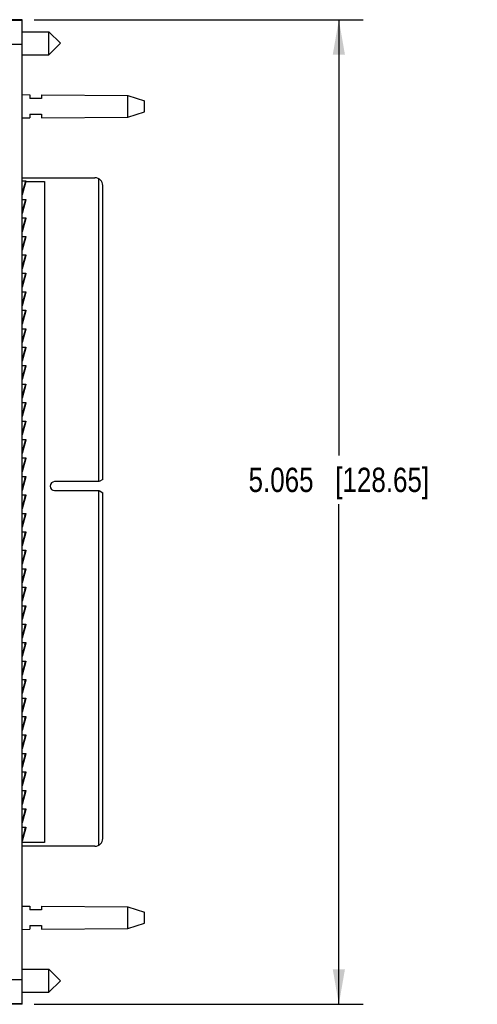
# Model space of a CAD drawing. Header units: inches. Extents: x 0 to 22, y 0 to 17.
# Tile 11 of 21: x 11.5 to 13.9, y 6.6 to 11.6. Entities that reach past the tile are written whole.
import ezdxf

# ---------------------------------------------------------------- set-up
doc = ezdxf.new("R2010")
doc.units = ezdxf.units.IN
doc.header["$LTSCALE"] = 1.21
doc.header["$MEASUREMENT"] = 0
doc.layers.get('0').update_dxf_attribs({"linetype": 'CONTINUOUS'})
doc.layers.add('DIMENSIONS', color=7, linetype='CONTINUOUS')
doc.styles.get("Standard").update_dxf_attribs({"font": 'txt', "width": 0.8})
doc.dimstyles.new('DIMSTYLE_2', dxfattribs={"dimtxt": 0.125, "dimasz": 0.18, "dimexe": 0.18, "dimexo": 0.0625, "dimgap": 0.09, "dimtad": 0, "dimtih": 1, "dimtoh": 1, "dimdec": 3, "dimzin": 4, "dimdsep": 46, "dimtxsty": 'STANDARD', "dimblk": '_FILLED', "dimblk1": '_FILLED', "dimblk2": '_FILLED', "dimcen": 0.09, "dimadec": 0, "dimazin": 0, "dimtp": 0.01, "dimtm": 0.01, "dimtfac": 1, "dimtdec": 3, "dimtofl": 0, "dimtmove": 0, "dimatfit": 3, "dimldrblk": '_FILLED', "dimfxl": 1, "dimtolj": 1, "dimtzin": 4, "dimarcsym": 0})

# ---------------------------------------------------------------- blocks, each defined once
blk = doc.blocks.new('_FILLED')
at = {"color": 0, "linetype": 'BYBLOCK'}
blk.add_solid([(0, 0), (-1, 0.174), (-1, -0.174)], dxfattribs=at)
blk = doc.blocks.new('*D17')
at = {"layer": 'DIMENSIONS', "color": 2, "linetype": 'CONTINUOUS'}
for p, q in [((11.5873, 11.6182), (13.2798, 11.6182)), ((13.1548, 11.6182), (13.1548, 9.376)), ((13.1548, 6.5531), (13.1548, 9.126)), ((11.5873, 6.5531), (13.2798, 6.5531))]:
    blk.add_line(p, q, dxfattribs=at)
at = {"layer": 'DIMENSIONS', "color": 2, "linetype": 'CONTINUOUS', "xscale": 0.18, "yscale": 0.18, "zscale": 0.18}
for p, rotation in [((13.1548, 11.6182), 90), ((13.1548, 6.5531), 270)]:
    blk.add_blockref('_FILLED', p, dxfattribs=dict(at, rotation=rotation))
at = {"layer": 'DIMENSIONS', "color": 2, "linetype": 'CONTINUOUS', "insert": (13.1548, 9.3135), "char_height": 0.125, "width": 1.425, "attachment_point": 2, "line_spacing_factor": 0.9}
blk.add_mtext('5.065{\\Ftxt.shx;\\W1.000000;\\H0.125000; }[128.65]', dxfattribs=at)

msp = doc.modelspace()

# ---------------------------------------------------------------- linework, layer by layer
at = {"color": 7, "linetype": 'CONTINUOUS'}
for p, q in [((11.5248, 11.6182), (11.1252, 11.6182)), ((11.5248, 6.5531), (11.5248, 11.6182)), ((11.5248, 11.5558), (11.6631, 11.5558)), ((11.6631, 11.4377), (11.6631, 11.5558)), ((11.6631, 11.5558), (11.7221, 11.4967)), ((11.6631, 11.4377), (11.7221, 11.4967)), ((11.5248, 11.4377), (11.6631, 11.4377)), ((11.5248, 11.2327), (11.5648, 11.2324)), ((11.5648, 11.2324), (11.5648, 11.2127)), ((11.6248, 11.2127), (11.5648, 11.2127)), ((11.6248, 11.232), (11.6248, 11.2127)), ((11.6248, 11.232), (12.0687, 11.2287)), ((12.0687, 11.1167), (12.0687, 11.2287)), ((12.0687, 11.2287), (12.1548, 11.2007)), ((12.1548, 11.1447), (12.1548, 11.2007)), ((12.0687, 11.1167), (12.1548, 11.1447)), ((11.5248, 11.1127), (11.5648, 11.113)), ((11.5648, 11.1327), (11.5648, 11.113)), ((11.5648, 11.1327), (11.6248, 11.1327)), ((11.6248, 11.1327), (11.6248, 11.1134)), ((11.6248, 11.1134), (12.0687, 11.1167)), ((11.5248, 10.8052), (11.8999, 10.8052)), ((11.5248, 10.7887), (11.5444, 10.7887)), ((11.5425, 10.7887), (11.5422, 10.7866)), ((11.9202, 9.2418), (11.9202, 10.7997)), ((11.5421, 10.7864), (11.5248, 10.7294)), ((11.5441, 10.7859), (11.5248, 10.7225)), ((11.5441, 10.7859), (11.5248, 10.7168)), ((11.5422, 10.7866), (11.5421, 10.7864)), ((11.5421, 10.7864), (11.5441, 10.7859)), ((11.5441, 10.7861), (11.5441, 10.7859)), ((11.5442, 10.7862), (11.6399, 10.7862)), ((11.6399, 10.7862), (11.6399, 7.3862)), ((11.9399, 9.2529), (11.9399, 10.7652)), ((11.5248, 10.6937), (11.5444, 10.6937)), ((11.5421, 10.6914), (11.5248, 10.6344)), ((11.5441, 10.6909), (11.5248, 10.6275)), ((11.5441, 10.6909), (11.5248, 10.6218)), ((11.5422, 10.6916), (11.5421, 10.6914)), ((11.5421, 10.6914), (11.5441, 10.6909)), ((11.5425, 10.6937), (11.5422, 10.6916)), ((11.5441, 10.6911), (11.5441, 10.6909)), ((11.5248, 10.5987), (11.5444, 10.5987)), ((11.5421, 10.5964), (11.5248, 10.5394)), ((11.5441, 10.5959), (11.5248, 10.5268)), ((11.5441, 10.5959), (11.5248, 10.5325)), ((11.5422, 10.5966), (11.5421, 10.5964)), ((11.5421, 10.5964), (11.5441, 10.5959)), ((11.5425, 10.5987), (11.5422, 10.5966)), ((11.5441, 10.5961), (11.5441, 10.5959)), ((11.5248, 10.5037), (11.5444, 10.5037)), ((11.5421, 10.5014), (11.5248, 10.4444)), ((11.5441, 10.5009), (11.5248, 10.4318)), ((11.5441, 10.5009), (11.5248, 10.4375)), ((11.5422, 10.5016), (11.5421, 10.5014)), ((11.5421, 10.5014), (11.5441, 10.5009)), ((11.5425, 10.5037), (11.5422, 10.5016)), ((11.5441, 10.5011), (11.5441, 10.5009)), ((11.5248, 10.4087), (11.5444, 10.4087)), ((11.5421, 10.4064), (11.5248, 10.3494)), ((11.5441, 10.4059), (11.5248, 10.3368)), ((11.5441, 10.4059), (11.5248, 10.3425)), ((11.5422, 10.4066), (11.5421, 10.4064)), ((11.5421, 10.4064), (11.5441, 10.4059)), ((11.5425, 10.4087), (11.5422, 10.4066)), ((11.5441, 10.4061), (11.5441, 10.4059)), ((11.5248, 10.3137), (11.5444, 10.3137)), ((11.5421, 10.3114), (11.5248, 10.2544)), ((11.5441, 10.3109), (11.5248, 10.2418)), ((11.5441, 10.3109), (11.5248, 10.2475)), ((11.5422, 10.3116), (11.5421, 10.3114)), ((11.5421, 10.3114), (11.5441, 10.3109)), ((11.5425, 10.3137), (11.5422, 10.3116)), ((11.5441, 10.3111), (11.5441, 10.3109)), ((11.5248, 10.2187), (11.5444, 10.2187)), ((11.5421, 10.2164), (11.5248, 10.1594)), ((11.5441, 10.2159), (11.5248, 10.1468)), ((11.5441, 10.2159), (11.5248, 10.1525)), ((11.5422, 10.2166), (11.5421, 10.2164)), ((11.5421, 10.2164), (11.5441, 10.2159)), ((11.5425, 10.2187), (11.5422, 10.2166)), ((11.5441, 10.2161), (11.5441, 10.2159)), ((11.5248, 10.1237), (11.5444, 10.1237)), ((11.5421, 10.1214), (11.5248, 10.0644)), ((11.5441, 10.1209), (11.5248, 10.0518)), ((11.5441, 10.1209), (11.5248, 10.0575)), ((11.5422, 10.1216), (11.5421, 10.1214)), ((11.5421, 10.1214), (11.5441, 10.1209)), ((11.5425, 10.1237), (11.5422, 10.1216)), ((11.5441, 10.1211), (11.5441, 10.1209)), ((11.5248, 10.0287), (11.5444, 10.0287)), ((11.5421, 10.0264), (11.5248, 9.9694)), ((11.5441, 10.0259), (11.5248, 9.9568)), ((11.5441, 10.0259), (11.5248, 9.9625)), ((11.5422, 10.0266), (11.5421, 10.0264)), ((11.5421, 10.0264), (11.5441, 10.0259)), ((11.5425, 10.0287), (11.5422, 10.0266)), ((11.5441, 10.0261), (11.5441, 10.0259)), ((11.5248, 9.9337), (11.5444, 9.9337)), ((11.5421, 9.9314), (11.5248, 9.8744)), ((11.5441, 9.9309), (11.5248, 9.8675)), ((11.5441, 9.9309), (11.5248, 9.8618)), ((11.5422, 9.9316), (11.5421, 9.9314)), ((11.5421, 9.9314), (11.5441, 9.9309)), ((11.5425, 9.9337), (11.5422, 9.9316)), ((11.5441, 9.9311), (11.5441, 9.9309)), ((11.5248, 9.8387), (11.5444, 9.8387)), ((11.5421, 9.8364), (11.5248, 9.7794)), ((11.5441, 9.8359), (11.5248, 9.7668)), ((11.5441, 9.8359), (11.5248, 9.7725)), ((11.5422, 9.8366), (11.5421, 9.8364)), ((11.5421, 9.8364), (11.5441, 9.8359)), ((11.5425, 9.8387), (11.5422, 9.8366)), ((11.5441, 9.8361), (11.5441, 9.8359)), ((11.5248, 9.7437), (11.5444, 9.7437)), ((11.5421, 9.7414), (11.5248, 9.6844)), ((11.5441, 9.7409), (11.5248, 9.6718)), ((11.5441, 9.7409), (11.5248, 9.6775)), ((11.5422, 9.7416), (11.5421, 9.7414)), ((11.5421, 9.7414), (11.5441, 9.7409)), ((11.5425, 9.7437), (11.5422, 9.7416)), ((11.5441, 9.7411), (11.5441, 9.7409)), ((11.5248, 9.6487), (11.5444, 9.6487)), ((11.5421, 9.6464), (11.5248, 9.5894)), ((11.5441, 9.6459), (11.5248, 9.5768)), ((11.5441, 9.6459), (11.5248, 9.5825)), ((11.5422, 9.6466), (11.5421, 9.6464)), ((11.5421, 9.6464), (11.5441, 9.6459)), ((11.5425, 9.6487), (11.5422, 9.6466)), ((11.5441, 9.6461), (11.5441, 9.6459)), ((11.5248, 9.5537), (11.5444, 9.5537)), ((11.5421, 9.5514), (11.5248, 9.4944)), ((11.5441, 9.5509), (11.5248, 9.4818)), ((11.5441, 9.5509), (11.5248, 9.4875)), ((11.5422, 9.5516), (11.5421, 9.5514)), ((11.5421, 9.5514), (11.5441, 9.5509)), ((11.5425, 9.5537), (11.5422, 9.5516)), ((11.5441, 9.5511), (11.5441, 9.5509)), ((11.5248, 9.4587), (11.5444, 9.4587)), ((11.5421, 9.4564), (11.5248, 9.3994)), ((11.5441, 9.4559), (11.5248, 9.3868)), ((11.5441, 9.4559), (11.5248, 9.3925)), ((11.5422, 9.4566), (11.5421, 9.4564)), ((11.5421, 9.4564), (11.5441, 9.4559)), ((11.5425, 9.4587), (11.5422, 9.4566)), ((11.5441, 9.4561), (11.5441, 9.4559)), ((11.5248, 9.3637), (11.5444, 9.3637)), ((11.5421, 9.3614), (11.5248, 9.3044)), ((11.5441, 9.3609), (11.5248, 9.2918)), ((11.5441, 9.3609), (11.5248, 9.2975)), ((11.5422, 9.3616), (11.5421, 9.3614)), ((11.5421, 9.3614), (11.5441, 9.3609)), ((11.5425, 9.3637), (11.5422, 9.3616)), ((11.5441, 9.3611), (11.5441, 9.3609)), ((11.5248, 9.2687), (11.5444, 9.2687)), ((11.5421, 9.2664), (11.5248, 9.2094)), ((11.5441, 9.2659), (11.5248, 9.1968)), ((11.5441, 9.2659), (11.5248, 9.2025)), ((11.5422, 9.2666), (11.5421, 9.2664)), ((11.5421, 9.2664), (11.5441, 9.2659)), ((11.5425, 9.2687), (11.5422, 9.2666)), ((11.5441, 9.2661), (11.5441, 9.2659)), ((11.9202, 9.2418), (11.6919, 9.2418)), ((11.9399, 9.2529), (11.9206, 9.2418)), ((11.5248, 9.1737), (11.5444, 9.1737)), ((11.5421, 9.1714), (11.5248, 9.1144)), ((11.5441, 9.1709), (11.5248, 9.1018)), ((11.5441, 9.1709), (11.5248, 9.1075)), ((11.5422, 9.1716), (11.5421, 9.1714)), ((11.5421, 9.1714), (11.5441, 9.1709)), ((11.5425, 9.1737), (11.5422, 9.1716)), ((11.5441, 9.1711), (11.5441, 9.1709)), ((11.6919, 9.1954), (11.9202, 9.1954)), ((11.9202, 7.3718), (11.9202, 9.1954)), ((11.9206, 9.1954), (11.9399, 9.1842)), ((11.9399, 7.4062), (11.9399, 9.1842)), ((11.5248, 9.0787), (11.5444, 9.0787)), ((11.5421, 9.0764), (11.5248, 9.0194)), ((11.5441, 9.0759), (11.5248, 9.0068)), ((11.5441, 9.0759), (11.5248, 9.0125)), ((11.5422, 9.0766), (11.5421, 9.0764)), ((11.5421, 9.0764), (11.5441, 9.0759)), ((11.5425, 9.0787), (11.5422, 9.0766)), ((11.5441, 9.0761), (11.5441, 9.0759)), ((11.5248, 8.9837), (11.5444, 8.9837)), ((11.5421, 8.9814), (11.5248, 8.9244)), ((11.5441, 8.9809), (11.5248, 8.9118)), ((11.5441, 8.9809), (11.5248, 8.9175)), ((11.5422, 8.9816), (11.5421, 8.9814)), ((11.5421, 8.9814), (11.5441, 8.9809)), ((11.5425, 8.9837), (11.5422, 8.9816)), ((11.5441, 8.9811), (11.5441, 8.9809)), ((11.5248, 8.8887), (11.5444, 8.8887)), ((11.5421, 8.8864), (11.5248, 8.8294)), ((11.5441, 8.8859), (11.5248, 8.8168)), ((11.5441, 8.8859), (11.5248, 8.8225)), ((11.5422, 8.8866), (11.5421, 8.8864)), ((11.5421, 8.8864), (11.5441, 8.8859)), ((11.5425, 8.8887), (11.5422, 8.8866)), ((11.5441, 8.8861), (11.5441, 8.8859)), ((11.5248, 8.7937), (11.5444, 8.7937)), ((11.5421, 8.7914), (11.5248, 8.7344)), ((11.5441, 8.7909), (11.5248, 8.7218)), ((11.5441, 8.7909), (11.5248, 8.7275)), ((11.5422, 8.7916), (11.5421, 8.7914)), ((11.5421, 8.7914), (11.5441, 8.7909)), ((11.5425, 8.7937), (11.5422, 8.7916)), ((11.5441, 8.7911), (11.5441, 8.7909)), ((11.5248, 8.6987), (11.5444, 8.6987)), ((11.5421, 8.6964), (11.5248, 8.6394)), ((11.5441, 8.6959), (11.5248, 8.6268)), ((11.5441, 8.6959), (11.5248, 8.6325)), ((11.5422, 8.6966), (11.5421, 8.6964)), ((11.5421, 8.6964), (11.5441, 8.6959)), ((11.5425, 8.6987), (11.5422, 8.6966)), ((11.5441, 8.6961), (11.5441, 8.6959)), ((11.5248, 8.6037), (11.5444, 8.6037)), ((11.5421, 8.6014), (11.5248, 8.5444)), ((11.5441, 8.6009), (11.5248, 8.5318)), ((11.5441, 8.6009), (11.5248, 8.5375)), ((11.5422, 8.6016), (11.5421, 8.6014)), ((11.5421, 8.6014), (11.5441, 8.6009)), ((11.5425, 8.6037), (11.5422, 8.6016)), ((11.5441, 8.6011), (11.5441, 8.6009)), ((11.5248, 8.5087), (11.5444, 8.5087)), ((11.5421, 8.5064), (11.5248, 8.4494)), ((11.5441, 8.5059), (11.5248, 8.4368)), ((11.5441, 8.5059), (11.5248, 8.4425)), ((11.5422, 8.5066), (11.5421, 8.5064)), ((11.5421, 8.5064), (11.5441, 8.5059)), ((11.5425, 8.5087), (11.5422, 8.5066)), ((11.5441, 8.5061), (11.5441, 8.5059)), ((11.5248, 8.4137), (11.5444, 8.4137)), ((11.5421, 8.4114), (11.5248, 8.3544)), ((11.5441, 8.4109), (11.5248, 8.3418)), ((11.5441, 8.4109), (11.5248, 8.3475)), ((11.5422, 8.4116), (11.5421, 8.4114)), ((11.5421, 8.4114), (11.5441, 8.4109)), ((11.5425, 8.4137), (11.5422, 8.4116)), ((11.5441, 8.4111), (11.5441, 8.4109)), ((11.5248, 8.3187), (11.5444, 8.3187)), ((11.5421, 8.3164), (11.5248, 8.2594)), ((11.5441, 8.3159), (11.5248, 8.2468)), ((11.5441, 8.3159), (11.5248, 8.2525)), ((11.5422, 8.3166), (11.5421, 8.3164)), ((11.5421, 8.3164), (11.5441, 8.3159)), ((11.5425, 8.3187), (11.5422, 8.3166)), ((11.5441, 8.3161), (11.5441, 8.3159)), ((11.5248, 8.2237), (11.5444, 8.2237)), ((11.5421, 8.2214), (11.5248, 8.1644)), ((11.5441, 8.2209), (11.5248, 8.1518)), ((11.5441, 8.2209), (11.5248, 8.1575)), ((11.5422, 8.2216), (11.5421, 8.2214)), ((11.5421, 8.2214), (11.5441, 8.2209)), ((11.5425, 8.2237), (11.5422, 8.2216)), ((11.5441, 8.2211), (11.5441, 8.2209)), ((11.5248, 8.1287), (11.5444, 8.1287)), ((11.5421, 8.1264), (11.5248, 8.0694)), ((11.5441, 8.1259), (11.5248, 8.0568)), ((11.5441, 8.1259), (11.5248, 8.0625)), ((11.5422, 8.1266), (11.5421, 8.1264)), ((11.5421, 8.1264), (11.5441, 8.1259)), ((11.5425, 8.1287), (11.5422, 8.1266)), ((11.5441, 8.1261), (11.5441, 8.1259)), ((11.5248, 8.0337), (11.5444, 8.0337)), ((11.5421, 8.0314), (11.5248, 7.9744)), ((11.5441, 8.0309), (11.5248, 7.9618)), ((11.5441, 8.0309), (11.5248, 7.9675)), ((11.5422, 8.0316), (11.5421, 8.0314)), ((11.5421, 8.0314), (11.5441, 8.0309)), ((11.5425, 8.0337), (11.5422, 8.0316)), ((11.5441, 8.0311), (11.5441, 8.0309)), ((11.5248, 7.9387), (11.5444, 7.9387)), ((11.5421, 7.9364), (11.5248, 7.8794)), ((11.5441, 7.9359), (11.5248, 7.8668)), ((11.5441, 7.9359), (11.5248, 7.8725)), ((11.5422, 7.9366), (11.5421, 7.9364)), ((11.5421, 7.9364), (11.5441, 7.9359)), ((11.5425, 7.9387), (11.5422, 7.9366)), ((11.5441, 7.9361), (11.5441, 7.9359)), ((11.5248, 7.8437), (11.5444, 7.8437)), ((11.5421, 7.8414), (11.5248, 7.7844)), ((11.5441, 7.8409), (11.5248, 7.7718)), ((11.5441, 7.8409), (11.5248, 7.7775)), ((11.5422, 7.8416), (11.5421, 7.8414)), ((11.5421, 7.8414), (11.5441, 7.8409)), ((11.5425, 7.8437), (11.5422, 7.8416)), ((11.5441, 7.8411), (11.5441, 7.8409)), ((11.5248, 7.7487), (11.5444, 7.7487)), ((11.5421, 7.7464), (11.5248, 7.6894)), ((11.5441, 7.7459), (11.5248, 7.6768)), ((11.5441, 7.7459), (11.5248, 7.6825)), ((11.5422, 7.7466), (11.5421, 7.7464)), ((11.5421, 7.7464), (11.5441, 7.7459)), ((11.5425, 7.7487), (11.5422, 7.7466)), ((11.5441, 7.7461), (11.5441, 7.7459)), ((11.5248, 7.6537), (11.5444, 7.6537)), ((11.5421, 7.6514), (11.5248, 7.5944)), ((11.5441, 7.6509), (11.5248, 7.5818)), ((11.5441, 7.6509), (11.5248, 7.5875)), ((11.5422, 7.6516), (11.5421, 7.6514)), ((11.5421, 7.6514), (11.5441, 7.6509)), ((11.5425, 7.6537), (11.5422, 7.6516)), ((11.5441, 7.6511), (11.5441, 7.6509)), ((11.5248, 7.5587), (11.5444, 7.5587)), ((11.5421, 7.5564), (11.5248, 7.4994)), ((11.5441, 7.5559), (11.5248, 7.4868)), ((11.5441, 7.5559), (11.5248, 7.4925)), ((11.5422, 7.5566), (11.5421, 7.5564)), ((11.5421, 7.5564), (11.5441, 7.5559)), ((11.5425, 7.5587), (11.5422, 7.5566)), ((11.5441, 7.5561), (11.5441, 7.5559)), ((11.5248, 7.4637), (11.5444, 7.4637)), ((11.5421, 7.4614), (11.5248, 7.4044)), ((11.5441, 7.4609), (11.5248, 7.3918)), ((11.5441, 7.4609), (11.5248, 7.3975)), ((11.5422, 7.4616), (11.5421, 7.4614)), ((11.5421, 7.4614), (11.5441, 7.4609)), ((11.5425, 7.4637), (11.5422, 7.4616)), ((11.5441, 7.4611), (11.5441, 7.4609)), ((11.6399, 7.3862), (11.5248, 7.3862)), ((11.8999, 7.3662), (11.5248, 7.3662)), ((11.5248, 7.0587), (11.5648, 7.0584)), ((11.5648, 7.0584), (11.5648, 7.0387)), ((11.6248, 7.058), (12.0687, 7.0547)), ((11.6248, 7.058), (11.6248, 7.0387)), ((12.0687, 7.0547), (12.1548, 7.0267)), ((12.0687, 6.9427), (12.0687, 7.0547)), ((11.6248, 7.0387), (11.5648, 7.0387)), ((12.1548, 6.9707), (12.1548, 7.0267)), ((11.5648, 6.9587), (11.6248, 6.9587)), ((11.5648, 6.9587), (11.5648, 6.939)), ((11.6248, 6.9587), (11.6248, 6.9394)), ((11.6248, 6.9394), (12.0687, 6.9427)), ((12.0687, 6.9427), (12.1548, 6.9707)), ((11.5248, 6.9387), (11.5648, 6.939)), ((11.5248, 6.7338), (11.6631, 6.7338)), ((11.6631, 6.7338), (11.7221, 6.6747)), ((11.6631, 6.6157), (11.6631, 6.7338)), ((11.6631, 6.6157), (11.7221, 6.6747)), ((11.5248, 6.6157), (11.6631, 6.6157)), ((11.5248, 6.5531), (11.1251, 6.5531)), ((11.5248, 6.555), (11.1269, 6.555))]:
    msp.add_line(p, q, dxfattribs=at)
at = {"color": 9, "linetype": 'CONTINUOUS'}
for p, q in [((11.2642, 11.6165), (11.5248, 11.6165)), ((11.2451, 11.4915), (11.5248, 11.4915)), ((11.5425, 10.7887), (11.5392, 10.7766)), ((11.5425, 10.6937), (11.5392, 10.6816)), ((11.5425, 10.5987), (11.5392, 10.5866)), ((11.5425, 10.5037), (11.5392, 10.4916)), ((11.5425, 10.4087), (11.5392, 10.3966)), ((11.5425, 10.3137), (11.5392, 10.3016)), ((11.5425, 10.2187), (11.5392, 10.2066)), ((11.5425, 10.1237), (11.5392, 10.1116)), ((11.5425, 10.0287), (11.5392, 10.0166)), ((11.5425, 9.9337), (11.5392, 9.9216)), ((11.5425, 9.8387), (11.5392, 9.8266)), ((11.5425, 9.7437), (11.5392, 9.7316)), ((11.5425, 9.6487), (11.5392, 9.6366)), ((11.5425, 9.5537), (11.5392, 9.5416)), ((11.5425, 9.4587), (11.5392, 9.4466)), ((11.5425, 9.3637), (11.5392, 9.3516)), ((11.5392, 9.2566), (11.5425, 9.2687)), ((11.5392, 9.1616), (11.5425, 9.1737)), ((11.5392, 9.0666), (11.5425, 9.0787)), ((11.5392, 8.9716), (11.5425, 8.9837)), ((11.5392, 8.8766), (11.5425, 8.8887)), ((11.5392, 8.7816), (11.5425, 8.7937)), ((11.5392, 8.6866), (11.5425, 8.6987)), ((11.5392, 8.5916), (11.5425, 8.6037)), ((11.5392, 8.4966), (11.5425, 8.5087)), ((11.5392, 8.4016), (11.5425, 8.4137)), ((11.5392, 8.3066), (11.5425, 8.3187)), ((11.5392, 8.2116), (11.5425, 8.2237)), ((11.5392, 8.1166), (11.5425, 8.1287)), ((11.5392, 8.0216), (11.5425, 8.0337)), ((11.5392, 7.9266), (11.5425, 7.9387)), ((11.5392, 7.8316), (11.5425, 7.8437)), ((11.5392, 7.7366), (11.5425, 7.7487)), ((11.5392, 7.6416), (11.5425, 7.6537)), ((11.5392, 7.5466), (11.5425, 7.5587)), ((11.5392, 7.4516), (11.5425, 7.4637)), ((7.528, 6.6799), (11.5248, 6.6799))]:
    msp.add_line(p, q, dxfattribs=at)
at = {"color": 7, "linetype": 'CONTINUOUS'}
for centre, radius, start, end in [((11.8999, 10.7652), 0.04, 0, 90), ((11.6919, 9.2186), 0.0232, 90, 270), ((11.8999, 7.4062), 0.04, 270, 360)]:
    msp.add_arc(centre, radius, start, end, dxfattribs=at)
for points in [[(11.5444, 10.7887), (11.5444, 10.7885), (11.5444, 10.788), (11.5444, 10.7874), (11.5443, 10.7867), (11.5442, 10.7863), (11.5441, 10.7861)], [(11.5444, 10.6937), (11.5444, 10.6935), (11.5444, 10.693), (11.5444, 10.6924), (11.5443, 10.6917), (11.5442, 10.6913), (11.5441, 10.6911)], [(11.5444, 10.5987), (11.5444, 10.5985), (11.5444, 10.598), (11.5444, 10.5974), (11.5443, 10.5967), (11.5442, 10.5963), (11.5441, 10.5961)], [(11.5444, 10.5037), (11.5444, 10.5035), (11.5444, 10.503), (11.5444, 10.5024), (11.5443, 10.5017), (11.5442, 10.5013), (11.5441, 10.5011)], [(11.5444, 10.4087), (11.5444, 10.4085), (11.5444, 10.408), (11.5444, 10.4074), (11.5443, 10.4067), (11.5442, 10.4063), (11.5441, 10.4061)], [(11.5444, 10.3137), (11.5444, 10.3135), (11.5444, 10.313), (11.5444, 10.3124), (11.5443, 10.3117), (11.5442, 10.3113), (11.5441, 10.3111)], [(11.5444, 10.2187), (11.5444, 10.2185), (11.5444, 10.218), (11.5444, 10.2174), (11.5443, 10.2167), (11.5442, 10.2163), (11.5441, 10.2161)], [(11.5444, 10.1237), (11.5444, 10.1235), (11.5444, 10.123), (11.5444, 10.1224), (11.5443, 10.1217), (11.5442, 10.1213), (11.5441, 10.1211)], [(11.5444, 10.0287), (11.5444, 10.0285), (11.5444, 10.028), (11.5444, 10.0274), (11.5443, 10.0267), (11.5442, 10.0263), (11.5441, 10.0261)], [(11.5444, 9.9337), (11.5444, 9.9335), (11.5444, 9.933), (11.5444, 9.9324), (11.5443, 9.9317), (11.5442, 9.9313), (11.5441, 9.9311)], [(11.5444, 9.8387), (11.5444, 9.8385), (11.5444, 9.838), (11.5444, 9.8374), (11.5443, 9.8367), (11.5442, 9.8363), (11.5441, 9.8361)], [(11.5444, 9.7437), (11.5444, 9.7435), (11.5444, 9.743), (11.5444, 9.7424), (11.5443, 9.7417), (11.5442, 9.7413), (11.5441, 9.7411)], [(11.5444, 9.6487), (11.5444, 9.6485), (11.5444, 9.648), (11.5444, 9.6474), (11.5443, 9.6467), (11.5442, 9.6463), (11.5441, 9.6461)], [(11.5444, 9.5537), (11.5444, 9.5535), (11.5444, 9.553), (11.5444, 9.5524), (11.5443, 9.5517), (11.5442, 9.5513), (11.5441, 9.5511)], [(11.5444, 9.4587), (11.5444, 9.4585), (11.5444, 9.458), (11.5444, 9.4574), (11.5443, 9.4567), (11.5442, 9.4563), (11.5441, 9.4561)], [(11.5444, 9.3637), (11.5444, 9.3635), (11.5444, 9.363), (11.5444, 9.3624), (11.5443, 9.3617), (11.5442, 9.3613), (11.5441, 9.3611)], [(11.5444, 9.2687), (11.5444, 9.2685), (11.5444, 9.268), (11.5444, 9.2674), (11.5443, 9.2667), (11.5442, 9.2663), (11.5441, 9.2661)], [(11.5444, 9.1737), (11.5444, 9.1735), (11.5444, 9.173), (11.5444, 9.1724), (11.5443, 9.1717), (11.5442, 9.1713), (11.5441, 9.1711)], [(11.5444, 9.0787), (11.5444, 9.0785), (11.5444, 9.078), (11.5444, 9.0774), (11.5443, 9.0767), (11.5442, 9.0763), (11.5441, 9.0761)], [(11.5444, 8.9837), (11.5444, 8.9835), (11.5444, 8.983), (11.5444, 8.9824), (11.5443, 8.9817), (11.5442, 8.9813), (11.5441, 8.9811)], [(11.5444, 8.8887), (11.5444, 8.8885), (11.5444, 8.888), (11.5444, 8.8874), (11.5443, 8.8867), (11.5442, 8.8863), (11.5441, 8.8861)], [(11.5444, 8.7937), (11.5444, 8.7935), (11.5444, 8.793), (11.5444, 8.7924), (11.5443, 8.7917), (11.5442, 8.7913), (11.5441, 8.7911)], [(11.5444, 8.6987), (11.5444, 8.6985), (11.5444, 8.698), (11.5444, 8.6974), (11.5443, 8.6967), (11.5442, 8.6963), (11.5441, 8.6961)], [(11.5444, 8.6037), (11.5444, 8.6035), (11.5444, 8.603), (11.5444, 8.6024), (11.5443, 8.6017), (11.5442, 8.6013), (11.5441, 8.6011)], [(11.5444, 8.5087), (11.5444, 8.5085), (11.5444, 8.508), (11.5444, 8.5074), (11.5443, 8.5067), (11.5442, 8.5063), (11.5441, 8.5061)], [(11.5444, 8.4137), (11.5444, 8.4135), (11.5444, 8.413), (11.5444, 8.4124), (11.5443, 8.4117), (11.5442, 8.4113), (11.5441, 8.4111)], [(11.5444, 8.3187), (11.5444, 8.3185), (11.5444, 8.318), (11.5444, 8.3174), (11.5443, 8.3167), (11.5442, 8.3163), (11.5441, 8.3161)], [(11.5444, 8.2237), (11.5444, 8.2235), (11.5444, 8.223), (11.5444, 8.2224), (11.5443, 8.2217), (11.5442, 8.2213), (11.5441, 8.2211)], [(11.5444, 8.1287), (11.5444, 8.1285), (11.5444, 8.128), (11.5444, 8.1274), (11.5443, 8.1267), (11.5442, 8.1263), (11.5441, 8.1261)], [(11.5444, 8.0337), (11.5444, 8.0335), (11.5444, 8.033), (11.5444, 8.0324), (11.5443, 8.0317), (11.5442, 8.0313), (11.5441, 8.0311)], [(11.5444, 7.9387), (11.5444, 7.9385), (11.5444, 7.938), (11.5444, 7.9374), (11.5443, 7.9367), (11.5442, 7.9363), (11.5441, 7.9361)], [(11.5444, 7.8437), (11.5444, 7.8435), (11.5444, 7.843), (11.5444, 7.8424), (11.5443, 7.8417), (11.5442, 7.8413), (11.5441, 7.8411)], [(11.5444, 7.7487), (11.5444, 7.7485), (11.5444, 7.748), (11.5444, 7.7474), (11.5443, 7.7467), (11.5442, 7.7463), (11.5441, 7.7461)], [(11.5444, 7.6537), (11.5444, 7.6535), (11.5444, 7.653), (11.5444, 7.6524), (11.5443, 7.6517), (11.5442, 7.6513), (11.5441, 7.6511)], [(11.5444, 7.5587), (11.5444, 7.5585), (11.5444, 7.558), (11.5444, 7.5574), (11.5443, 7.5567), (11.5442, 7.5563), (11.5441, 7.5561)], [(11.5444, 7.4637), (11.5444, 7.4635), (11.5444, 7.463), (11.5444, 7.4624), (11.5443, 7.4617), (11.5442, 7.4613), (11.5441, 7.4611)]]:
    msp.add_open_spline(points, degree=3, knots=[0, 0, 0, 0, 0.251927, 0.502277, 0.751444, 1, 1, 1, 1], dxfattribs=at)

# ---------------------------------------------------------------- dimensions: what is measured, and where the dimension line sits
at = {"layer": 'DIMENSIONS', "color": 2, "linetype": 'CONTINUOUS'}
dim = msp.add_linear_dim(base=(13.1548, 11.6182), p1=(11.5873, 6.5531), p2=(11.5873, 11.6182), angle=90, dimstyle='DIMSTYLE_2', dxfattribs=at)
dim.commit()
dim.dimension.update_dxf_attribs({"geometry": '*D17', "text_midpoint": (13.0048, 9.251), "dimtype": 160})

doc.saveas('drawing.dxf')
